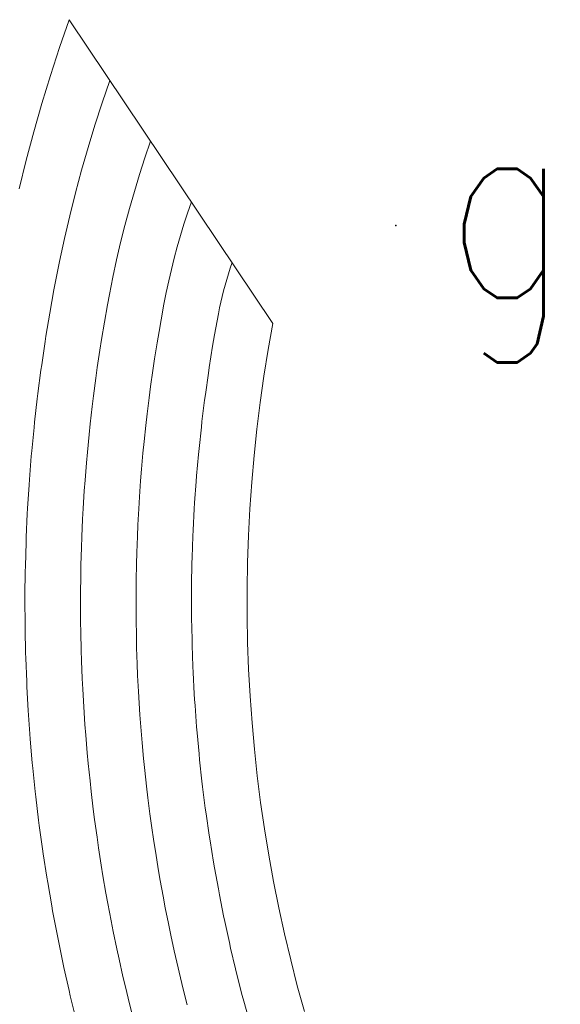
# Model space of a CAD drawing. Extents: x 39508475 to 39522402, y 3783947 to 3795549.
# Tile 163 of 256: x 39518209.3 to 39518214.89, y 3790951.47 to 3790961.65. Entities that reach past the tile are written whole.
import ezdxf

# ---------------------------------------------------------------- set-up
doc = ezdxf.new("R2010")
doc.units = 0
doc.header["$PDSIZE"] = 0.2
doc.layers.add('JCDL_JMDX', color=1, linetype='CONTINUOUS', lineweight=0)
doc.layers.add('zdh', color=7, linetype='CONTINUOUS')
doc.styles.add('HZ', font='rs', dxfattribs={"width": 0.8, "bigfont": 'hztxt'})

msp = doc.modelspace()

# ---------------------------------------------------------------- linework, layer by layer
at = {"layer": 'JCDL_JMDX', "color": 6, "linetype": 'Continuous', "lineweight": 0}
for points in [[(39518209.2969, 3790959.89924), (39518209.37086, 3790960.19417), (39518209.44971, 3790960.48783), (39518209.53344, 3790960.78014), (39518209.62201, 3790961.07101), (39518209.7154, 3790961.36037), (39518209.81399, 3790961.64801), (39518211.921, 3790958.508), (39518211.87192, 3790958.23589), (39518211.8281, 3790957.96287), (39518211.78914, 3790957.68911), (39518211.75507, 3790957.41471), (39518211.7259, 3790957.13974), (39518211.70162, 3790956.86429), (39518211.68226, 3790956.58846), (39518211.66781, 3790956.31232), (39518211.65828, 3790956.03598), (39518211.65367, 3790955.7595), (39518211.65399, 3790955.48299), (39518211.65924, 3790955.20653), (39518211.66941, 3790954.9302), (39518211.6845, 3790954.6541), (39518211.7045, 3790954.37831), (39518211.72941, 3790954.10292), (39518211.75923, 3790953.82802), (39518211.79394, 3790953.5537), (39518211.83352, 3790953.28003), (39518211.87798, 3790953.00712), (39518211.92729, 3790952.73504), (39518211.98144, 3790952.46388), (39518212.04041, 3790952.19373), (39518212.10418, 3790951.92467), (39518212.17273, 3790951.65679), (39518212.24605, 3790951.39017)], [(39518209.81399, 3790961.64801), (39518211.921, 3790958.508)], [(39518210.15652, 3790960.7899), (39518210.23539, 3790961.02001)], [(39518210.08181, 3790960.55841), (39518210.15652, 3790960.7899)], [(39518210.01095, 3790960.32571), (39518210.08181, 3790960.55841)], [(39518210.59764, 3790960.21943), (39518210.6568, 3790960.392)], [(39518209.94397, 3790960.09186), (39518210.01095, 3790960.32571)], [(39518210.54161, 3790960.04581), (39518210.59764, 3790960.21943)], [(39518209.88089, 3790959.85694), (39518209.94397, 3790960.09186)], [(39518210.48846, 3790959.87128), (39518210.54161, 3790960.04581)], [(39518209.82172, 3790959.62099), (39518209.88089, 3790959.85694)], [(39518210.43823, 3790959.6959), (39518210.48846, 3790959.87128)], [(39518210.39092, 3790959.5197), (39518210.43823, 3790959.6959)], [(39518211.03876, 3790959.64895), (39518211.0782, 3790959.764)], [(39518209.76648, 3790959.3841), (39518209.82172, 3790959.62099)], [(39518211.00141, 3790959.53321), (39518211.03876, 3790959.64895)], [(39518210.34654, 3790959.34275), (39518210.39092, 3790959.5197)], [(39518210.96598, 3790959.41686), (39518211.00141, 3790959.53321)], [(39518209.71518, 3790959.14632), (39518209.76648, 3790959.3841)], [(39518210.93249, 3790959.29993), (39518210.96598, 3790959.41686)], [(39518210.30511, 3790959.16508), (39518210.34654, 3790959.34275)], [(39518210.90095, 3790959.18247), (39518210.93249, 3790959.29993)], [(39518210.87136, 3790959.0645), (39518210.90095, 3790959.18247)], [(39518209.66785, 3790958.90772), (39518209.71518, 3790959.14632)], [(39518210.26664, 3790958.98674), (39518210.30511, 3790959.16508)], [(39518211.46121, 3790959.0206), (39518211.47988, 3790959.07848)], [(39518211.47988, 3790959.07848), (39518211.4996, 3790959.136)], [(39518210.23114, 3790958.80779), (39518210.26664, 3790958.98674)], [(39518210.84374, 3790958.94605), (39518210.87136, 3790959.0645)], [(39518211.44349, 3790958.96243), (39518211.46121, 3790959.0206)], [(39518209.65803, 3790958.8533), (39518209.66785, 3790958.90772)], [(39518210.81809, 3790958.82716), (39518210.84374, 3790958.94605)], [(39518211.41098, 3790958.84524), (39518211.42675, 3790958.90397)], [(39518211.42675, 3790958.90397), (39518211.44349, 3790958.96243)], [(39518209.61467, 3790958.61395), (39518209.65803, 3790958.8533)], [(39518210.21151, 3790958.69895), (39518210.23114, 3790958.80779)], [(39518210.79443, 3790958.70786), (39518210.81809, 3790958.82716)], [(39518211.38237, 3790958.72703), (39518211.39618, 3790958.78625)], [(39518211.39618, 3790958.78625), (39518211.41098, 3790958.84524)], [(39518210.17898, 3790958.51943), (39518210.21151, 3790958.69895)], [(39518210.76498, 3790958.54459), (39518210.79443, 3790958.70786)], [(39518211.35772, 3790958.60793), (39518211.36955, 3790958.66758)], [(39518211.36955, 3790958.66758), (39518211.38237, 3790958.72703)], [(39518209.57529, 3790958.37391), (39518209.61467, 3790958.61395)], [(39518211.31845, 3790958.39024), (39518211.35772, 3790958.60793)], [(39518210.14945, 3790958.3394), (39518210.17898, 3790958.51943)], [(39518210.7433, 3790958.42492), (39518210.76498, 3790958.54459)], [(39518212.24605, 3790951.39017), (39518212.17273, 3790951.65679), (39518212.10418, 3790951.92467), (39518212.04041, 3790952.19373), (39518211.98144, 3790952.46388), (39518211.92729, 3790952.73504), (39518211.87798, 3790953.00712), (39518211.83352, 3790953.28003), (39518211.79394, 3790953.5537), (39518211.75923, 3790953.82802), (39518211.72941, 3790954.10292), (39518211.7045, 3790954.37831), (39518211.6845, 3790954.6541), (39518211.66941, 3790954.9302), (39518211.65924, 3790955.20653), (39518211.65399, 3790955.48299), (39518211.65367, 3790955.7595), (39518211.65828, 3790956.03598), (39518211.66781, 3790956.31232), (39518211.68226, 3790956.58846), (39518211.70162, 3790956.86429), (39518211.7259, 3790957.13974), (39518211.75507, 3790957.41471), (39518211.78914, 3790957.68911), (39518211.8281, 3790957.96287), (39518211.87192, 3790958.23589), (39518211.921, 3790958.508)], [(39518209.56653, 3790958.3193), (39518209.57529, 3790958.37391)], [(39518210.72361, 3790958.3049), (39518210.7433, 3790958.42492)], [(39518211.30761, 3790958.3304), (39518211.31845, 3790958.39024)], [(39518209.53115, 3790958.07864), (39518209.56653, 3790958.3193)], [(39518210.13192, 3790958.23019), (39518210.14945, 3790958.3394)], [(39518210.69732, 3790958.14109), (39518210.72361, 3790958.3049)], [(39518211.26271, 3790958.05198), (39518211.29776, 3790958.27039)], [(39518211.29776, 3790958.27039), (39518211.30761, 3790958.3304)], [(39518210.10539, 3790958.0497), (39518210.13192, 3790958.23019)], [(39518209.52336, 3790958.02389), (39518209.53115, 3790958.07864)], [(39518210.08981, 3790957.9402), (39518210.10539, 3790958.0497)], [(39518210.67962, 3790958.02075), (39518210.69732, 3790958.14109)], [(39518211.25386, 3790957.99181), (39518211.26271, 3790958.05198)], [(39518209.49198, 3790957.78267), (39518209.52336, 3790958.02389)], [(39518210.65625, 3790957.8565), (39518210.67962, 3790958.02075)], [(39518211.2227, 3790957.77281), (39518211.25386, 3790957.99181)], [(39518210.06627, 3790957.75928), (39518210.08981, 3790957.9402)], [(39518210.64057, 3790957.73589), (39518210.65625, 3790957.8565)], [(39518209.48517, 3790957.72779), (39518209.49198, 3790957.78267)], [(39518210.05264, 3790957.64952), (39518210.06627, 3790957.75928)], [(39518211.21485, 3790957.7125), (39518211.2227, 3790957.77281)], [(39518209.45781, 3790957.48609), (39518209.48517, 3790957.72779)], [(39518210.03212, 3790957.46824), (39518210.05264, 3790957.64952)], [(39518210.62012, 3790957.57125), (39518210.64057, 3790957.73589)], [(39518211.1876, 3790957.49298), (39518211.21485, 3790957.7125)], [(39518210.60644, 3790957.4504), (39518210.62012, 3790957.57125)], [(39518209.45197, 3790957.43109), (39518209.45781, 3790957.48609)], [(39518210.02045, 3790957.35825), (39518210.03212, 3790957.46824)], [(39518210.58893, 3790957.28541), (39518210.60644, 3790957.4504)], [(39518211.18076, 3790957.43255), (39518211.1876, 3790957.49298)], [(39518209.42863, 3790957.18896), (39518209.45197, 3790957.43109)], [(39518210.00295, 3790957.17666), (39518210.02045, 3790957.35825)], [(39518211.15742, 3790957.21258), (39518211.18076, 3790957.43255)], [(39518210.57726, 3790957.16435), (39518210.58893, 3790957.28541)], [(39518209.40446, 3790956.89139), (39518209.42377, 3790957.13388)], [(39518209.42377, 3790957.13388), (39518209.42863, 3790957.18896)], [(39518209.99324, 3790957.06648), (39518210.00295, 3790957.17666)], [(39518210.5627, 3790956.99908), (39518210.57726, 3790957.16435)], [(39518211.13216, 3790956.93169), (39518211.15158, 3790957.15205)], [(39518211.15158, 3790957.15205), (39518211.15742, 3790957.21258)], [(39518209.97875, 3790956.88462), (39518209.99324, 3790957.06648)], [(39518210.55304, 3790956.87784), (39518210.5627, 3790956.99908)], [(39518211.12733, 3790956.87107), (39518211.13216, 3790956.93169)], [(39518209.38531, 3790956.59346), (39518209.40059, 3790956.83623)], [(39518209.40059, 3790956.83623), (39518209.40446, 3790956.89139)], [(39518209.97101, 3790956.77429), (39518209.97875, 3790956.88462)], [(39518210.54142, 3790956.71234), (39518210.55304, 3790956.87784)], [(39518211.11184, 3790956.6504), (39518211.12733, 3790956.87107)], [(39518209.95955, 3790956.59221), (39518209.97101, 3790956.77429)], [(39518210.53378, 3790956.59096), (39518210.54142, 3790956.71234)], [(39518211.10802, 3790956.58971), (39518211.11184, 3790956.6504)], [(39518209.37118, 3790956.29524), (39518209.38242, 3790956.53823)], [(39518209.38242, 3790956.53823), (39518209.38531, 3790956.59346)], [(39518209.95377, 3790956.48176), (39518209.95955, 3790956.59221)], [(39518210.52511, 3790956.42528), (39518210.53378, 3790956.59096)], [(39518211.09646, 3790956.3688), (39518211.10802, 3790956.58971)], [(39518209.94533, 3790956.29951), (39518209.95377, 3790956.48176)], [(39518210.51949, 3790956.30378), (39518210.52511, 3790956.42528)], [(39518211.09365, 3790956.30805), (39518211.09646, 3790956.3688)], [(39518209.36207, 3790955.99683), (39518209.36927, 3790956.23997)], [(39518209.36927, 3790956.23997), (39518209.37118, 3790956.29524)], [(39518209.94152, 3790956.18897), (39518209.94533, 3790956.29951)], [(39518210.51377, 3790956.13797), (39518210.51949, 3790956.30378)], [(39518211.08603, 3790956.08698), (39518211.09365, 3790956.30805)], [(39518209.93612, 3790956.00662), (39518209.94152, 3790956.18897)], [(39518210.51017, 3790956.0164), (39518210.51377, 3790956.13797)], [(39518210.50741, 3790955.85052), (39518210.51017, 3790956.0164)], [(39518211.08054, 3790955.80501), (39518211.08423, 3790956.02619)], [(39518211.08423, 3790956.02619), (39518211.08603, 3790956.08698)], [(39518209.35799, 3790955.69831), (39518209.36115, 3790955.94154)], [(39518209.36115, 3790955.94154), (39518209.36207, 3790955.99683)], [(39518209.93428, 3790955.89603), (39518209.93612, 3790956.00662)], [(39518209.93191, 3790955.71361), (39518209.93428, 3790955.89603)], [(39518210.50583, 3790955.7289), (39518210.50741, 3790955.85052)], [(39518209.93204, 3790955.603), (39518209.93191, 3790955.71361)], [(39518210.50602, 3790955.563), (39518210.50583, 3790955.7289)], [(39518211.07975, 3790955.7442), (39518211.08054, 3790955.80501)], [(39518211.08001, 3790955.52299), (39518211.07975, 3790955.7442)], [(39518209.35806, 3790955.64301), (39518209.35799, 3790955.69831)], [(39518209.35894, 3790955.39976), (39518209.35806, 3790955.64301)], [(39518209.9327, 3790955.42057), (39518209.93204, 3790955.603)], [(39518210.50647, 3790955.44137), (39518210.50602, 3790955.563)], [(39518211.08023, 3790955.46218), (39518211.08001, 3790955.52299)], [(39518209.9348, 3790955.30998), (39518209.9327, 3790955.42057)], [(39518210.50961, 3790955.2755), (39518210.50647, 3790955.44137)], [(39518211.08443, 3790955.24101), (39518211.08023, 3790955.46218)], [(39518209.35999, 3790955.34447), (39518209.35894, 3790955.39976)], [(39518209.36492, 3790955.10127), (39518209.35999, 3790955.34447)], [(39518209.9385, 3790955.12758), (39518209.9348, 3790955.30998)], [(39518210.51208, 3790955.1539), (39518210.50961, 3790955.2755)], [(39518211.08566, 3790955.18021), (39518211.08443, 3790955.24101)], [(39518209.36695, 3790955.046), (39518209.36492, 3790955.10127)], [(39518209.94257, 3790955.01705), (39518209.9385, 3790955.12758)], [(39518210.51818, 3790954.9881), (39518210.51208, 3790955.1539)], [(39518211.09379, 3790954.95915), (39518211.08566, 3790955.18021)], [(39518209.37592, 3790954.80292), (39518209.36695, 3790955.046)], [(39518209.94929, 3790954.83474), (39518209.94257, 3790955.01705)], [(39518210.52266, 3790954.86656), (39518210.51818, 3790954.9881)], [(39518211.09604, 3790954.89838), (39518211.09379, 3790954.95915)], [(39518211.10811, 3790954.6775), (39518211.09604, 3790954.89838)], [(39518209.37894, 3790954.7477), (39518209.37592, 3790954.80292)], [(39518209.95533, 3790954.7243), (39518209.94929, 3790954.83474)], [(39518210.53172, 3790954.7009), (39518210.52266, 3790954.86656)], [(39518209.39195, 3790954.5048), (39518209.37894, 3790954.7477)], [(39518209.96509, 3790954.54212), (39518209.95533, 3790954.7243)], [(39518210.53822, 3790954.57945), (39518210.53172, 3790954.7009)], [(39518211.11136, 3790954.61677), (39518211.10811, 3790954.6775)], [(39518211.11562, 3790954.55611), (39518211.11136, 3790954.61677)], [(39518209.409, 3790954.26215), (39518209.39195, 3790954.5048)], [(39518209.97787, 3790954.36013), (39518209.96509, 3790954.54212)], [(39518210.54675, 3790954.45812), (39518210.53822, 3790954.57945)], [(39518211.13162, 3790954.33548), (39518211.11562, 3790954.55611)], [(39518210.55875, 3790954.29265), (39518210.54675, 3790954.45812)], [(39518209.98587, 3790954.24982), (39518209.97787, 3790954.36013)], [(39518210.56929, 3790954.17148), (39518210.55875, 3790954.29265)], [(39518211.13689, 3790954.2749), (39518211.13162, 3790954.33548)], [(39518209.413, 3790954.20699), (39518209.409, 3790954.26215)], [(39518209.43407, 3790953.96466), (39518209.413, 3790954.20699)], [(39518210.00168, 3790954.06807), (39518209.98587, 3790954.24982)], [(39518211.15682, 3790954.05459), (39518211.13689, 3790954.2749)], [(39518210.58424, 3790954.00625), (39518210.56929, 3790954.17148)], [(39518210.01165, 3790953.95791), (39518210.00168, 3790954.06807)], [(39518210.59679, 3790953.88527), (39518210.58424, 3790954.00625)], [(39518211.1631, 3790953.9941), (39518211.15682, 3790954.05459)], [(39518211.18695, 3790953.77418), (39518211.1631, 3790953.9941)], [(39518209.43906, 3790953.90958), (39518209.43407, 3790953.96466)], [(39518209.46416, 3790953.66763), (39518209.43906, 3790953.90958)], [(39518210.03047, 3790953.77645), (39518210.01165, 3790953.95791)], [(39518210.61468, 3790953.72033), (39518210.59679, 3790953.88527)], [(39518210.0424, 3790953.66649), (39518210.03047, 3790953.77645)], [(39518211.19423, 3790953.7138), (39518211.18695, 3790953.77418)], [(39518210.62924, 3790953.59959), (39518210.61468, 3790953.72033)], [(39518211.222, 3790953.49434), (39518211.19423, 3790953.7138)], [(39518209.47012, 3790953.61265), (39518209.46416, 3790953.66763)], [(39518209.49924, 3790953.37115), (39518209.47012, 3790953.61265)], [(39518210.06424, 3790953.48537), (39518210.0424, 3790953.66649)], [(39518210.65006, 3790953.43499), (39518210.62924, 3790953.59959)], [(39518210.07812, 3790953.37564), (39518210.06424, 3790953.48537)], [(39518211.23028, 3790953.4341), (39518211.222, 3790953.49434)], [(39518209.50618, 3790953.31628), (39518209.49924, 3790953.37115)], [(39518210.10297, 3790953.1949), (39518210.07812, 3790953.37564)], [(39518210.66662, 3790953.3145), (39518210.65006, 3790953.43499)], [(39518211.26195, 3790953.21517), (39518211.23028, 3790953.4341)], [(39518209.53932, 3790953.0753), (39518209.50618, 3790953.31628)], [(39518210.69038, 3790953.1503), (39518210.66662, 3790953.3145)], [(39518210.1188, 3790953.08543), (39518210.10297, 3790953.1949)], [(39518211.27123, 3790953.15507), (39518211.26195, 3790953.21517)], [(39518209.54723, 3790953.02057), (39518209.53932, 3790953.0753)], [(39518210.14665, 3790952.90513), (39518210.1188, 3790953.08543)], [(39518210.70894, 3790953.0301), (39518210.69038, 3790953.1503)], [(39518211.3068, 3790952.93673), (39518211.27123, 3790953.15507)], [(39518209.58436, 3790952.78017), (39518209.54723, 3790953.02057)], [(39518210.73562, 3790952.86635), (39518210.70894, 3790953.0301)], [(39518210.16444, 3790952.79597), (39518210.14665, 3790952.90513)], [(39518210.75618, 3790952.74648), (39518210.73562, 3790952.86635)], [(39518211.31708, 3790952.8768), (39518211.3068, 3790952.93673)], [(39518211.35653, 3790952.65913), (39518211.31708, 3790952.8768)], [(39518209.59326, 3790952.72559), (39518209.58436, 3790952.78017)], [(39518210.19528, 3790952.61616), (39518210.16444, 3790952.79597)], [(39518209.63438, 3790952.48584), (39518209.59326, 3790952.72559)], [(39518210.78577, 3790952.58323), (39518210.75618, 3790952.74648)], [(39518211.3678, 3790952.59938), (39518211.35653, 3790952.65913)], [(39518210.215, 3790952.50733), (39518210.19528, 3790952.61616)], [(39518210.80832, 3790952.46371), (39518210.78577, 3790952.58323)], [(39518211.41112, 3790952.38245), (39518211.3678, 3790952.59938)], [(39518209.64424, 3790952.43142), (39518209.63438, 3790952.48584)], [(39518210.24883, 3790952.32805), (39518210.215, 3790952.50733)], [(39518210.84081, 3790952.30102), (39518210.80832, 3790952.46371)], [(39518209.68934, 3790952.19239), (39518209.64424, 3790952.43142)], [(39518211.42339, 3790952.32289), (39518211.41112, 3790952.38245)], [(39518210.27049, 3790952.21959), (39518210.24883, 3790952.32805)], [(39518210.86534, 3790952.18189), (39518210.84081, 3790952.30102)], [(39518211.47056, 3790952.10677), (39518211.42339, 3790952.32289)], [(39518209.70017, 3790952.13816), (39518209.68934, 3790952.19239)], [(39518210.30729, 3790952.0409), (39518210.27049, 3790952.21959)], [(39518210.90072, 3790952.0198), (39518210.86534, 3790952.18189)], [(39518209.74924, 3790951.89991), (39518209.70017, 3790952.13816)], [(39518210.33088, 3790951.93284), (39518210.30729, 3790952.0409)], [(39518211.48382, 3790952.04741), (39518211.47056, 3790952.10677)], [(39518211.53484, 3790951.83217), (39518211.48382, 3790952.04741)], [(39518210.92723, 3790951.9011), (39518210.90072, 3790952.0198)], [(39518209.76104, 3790951.84588), (39518209.74924, 3790951.89991)], [(39518209.81406, 3790951.60848), (39518209.76104, 3790951.84588)], [(39518210.37065, 3790951.75479), (39518210.33088, 3790951.93284)], [(39518210.9655, 3790951.73967), (39518210.92723, 3790951.9011)], [(39518210.39615, 3790951.64717), (39518210.37065, 3790951.75479)], [(39518210.99398, 3790951.62143), (39518210.9655, 3790951.73967)], [(39518211.54908, 3790951.77305), (39518211.53484, 3790951.83217)], [(39518211.60392, 3790951.55874), (39518211.54908, 3790951.77305)], [(39518210.43888, 3790951.4698), (39518210.39615, 3790951.64717)], [(39518209.82681, 3790951.55467), (39518209.81406, 3790951.60848)], [(39518209.88377, 3790951.31818), (39518209.82681, 3790951.55467)], [(39518211.03511, 3790951.4607), (39518210.99398, 3790951.62143)], [(39518211.61914, 3790951.49987), (39518211.60392, 3790951.55874)], [(39518210.4663, 3790951.36265), (39518210.43888, 3790951.4698)], [(39518211.67779, 3790951.28657), (39518211.61914, 3790951.49987)]]:
    msp.add_lwpolyline(points, dxfattribs=at)
at = {"layer": 'zdh', "linetype": 'Continuous'}
msp.add_point((39518213.19, 3790959.521, 37.333), dxfattribs=at)

# ---------------------------------------------------------------- texts
at = {"layer": 'zdh', "linetype": 'Continuous', "style": 'HZ', "width": 0.8}
msp.add_text('g', height=2, dxfattribs=at).set_placement((39518213.69, 3790958.771, 37.333))

doc.saveas('drawing.dxf')
